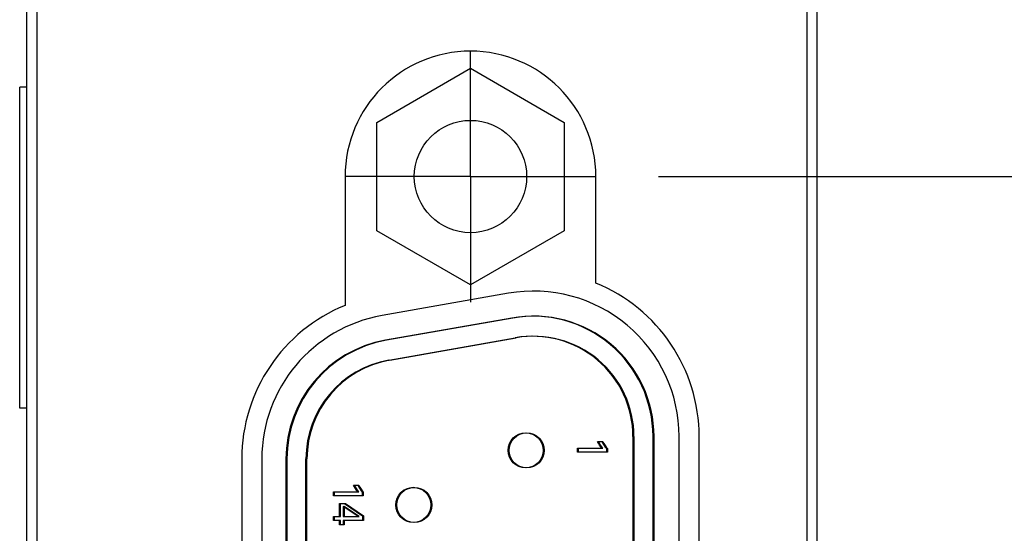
# Model space of a CAD drawing. Header units: inches. Extents: x 0 to 34, y 0 to 22.
# Tile 26 of 52: x 9.595 to 10.577, y 15.569 to 16.081. Entities that reach past the tile are written whole.
import ezdxf

# ---------------------------------------------------------------- set-up
doc = ezdxf.new("R2010")
doc.units = ezdxf.units.IN
doc.header["$LTSCALE"] = 1.87
doc.header["$MEASUREMENT"] = 0
doc.linetypes.add('CENTER', pattern=[0.6, 0.375, -0.075, 0.075, -0.075])
doc.layers.get('0').update_dxf_attribs({"linetype": 'CONTINUOUS'})
for name, color, linetype in [('03___PRT_ALL_CURVES', 7, 'CONTINUOUS'), ('DEFAULT_1', 7, 'CENTER'), ('DIMENSIONS', 7, 'CONTINUOUS')]:
    doc.layers.add(name, color=color, linetype=linetype)
doc.styles.get("Standard").update_dxf_attribs({"font": 'txt', "width": 0.8})
doc.dimstyles.new('DIMSTYLE_1', dxfattribs={"dimtxt": 0.125, "dimasz": 0.18, "dimexe": 0.18, "dimexo": 0.0625, "dimgap": 0.09, "dimtad": 0, "dimtih": 1, "dimtoh": 1, "dimdec": 3, "dimzin": 4, "dimdsep": 46, "dimtxsty": 'STANDARD', "dimblk": '_FILLED', "dimblk1": '_FILLED', "dimblk2": '_FILLED', "dimcen": 0.09, "dimadec": 0, "dimazin": 0, "dimtp": 0.001, "dimtm": 0.001, "dimtfac": 1, "dimtdec": 3, "dimtofl": 0, "dimtmove": 0, "dimatfit": 3, "dimldrblk": '_FILLED', "dimfxl": 1, "dimtolj": 1, "dimtzin": 4, "dimarcsym": 0})

# ---------------------------------------------------------------- blocks, each defined once
blk = doc.blocks.new('_FILLED')
at = {"color": 0, "linetype": 'BYBLOCK'}
blk.add_solid([(0, 0), (-1, 0.1736), (-1, -0.1736)], dxfattribs=at)
blk = doc.blocks.new('*D5')
at = {"layer": 'DIMENSIONS', "color": 2, "linetype": 'CONTINUOUS'}
for p, q in [((11.5427, 16.49018), (11.5427, 16.85018)), ((10.2843, 16.49018), (11.6677, 16.49018)), ((10.2323, 15.92442), (11.6677, 15.92442)), ((11.5427, 15.92442), (11.5427, 15.58471)), ((11.5427, 15.58471), (11.6602, 15.58471))]:
    blk.add_line(p, q, dxfattribs=at)
at = {"layer": 'DIMENSIONS', "color": 2, "linetype": 'CONTINUOUS', "xscale": 0.18, "yscale": 0.18, "zscale": 0.18}
for p, rotation in [((11.5427, 16.49018), 270), ((11.5427, 15.92442), 90)]:
    blk.add_blockref('_FILLED', p, dxfattribs=dict(at, rotation=rotation))
at = {"layer": 'DIMENSIONS', "color": 2, "linetype": 'CONTINUOUS', "width": 0.8}
for s, p in [('[', (12.2477, 15.52221)), (']', (12.8477, 15.52221)), ('.566', (11.7227, 15.52221)), ('14.37', (12.3477, 15.52221))]:
    blk.add_text(s, height=0.125, dxfattribs=at).set_placement(p)
blk = doc.blocks.new('*D6')
at = {"layer": 'DIMENSIONS', "color": 2, "linetype": 'CONTINUOUS'}
for p, q in [((10.2323, 15.92442), (11.40199, 15.92442)), ((11.27699, 15.92442), (11.27699, 15.13492)), ((11.27699, 14.07402), (11.27699, 14.88492)), ((10.2323, 14.07402), (11.40199, 14.07402))]:
    blk.add_line(p, q, dxfattribs=at)
at = {"layer": 'DIMENSIONS', "color": 2, "linetype": 'CONTINUOUS', "xscale": 0.18, "yscale": 0.18, "zscale": 0.18}
for p, rotation in [((11.27699, 15.92442), 90), ((11.27699, 14.07402), 270)]:
    blk.add_blockref('_FILLED', p, dxfattribs=dict(at, rotation=rotation))
at = {"layer": 'DIMENSIONS', "color": 2, "linetype": 'CONTINUOUS', "width": 0.8}
for s, p in [('[', (11.38949, 14.94742)), (']', (11.68949, 14.94742)), ('1.850', (10.76449, 14.94742)), ('47', (11.48949, 14.94742))]:
    blk.add_text(s, height=0.125, dxfattribs=at).set_placement(p)

msp = doc.modelspace()

# ---------------------------------------------------------------- linework, layer by layer
at = {"color": 7, "linetype": 'CONTINUOUS'}
for p, q in [((9.6023, 12.40382), (9.6023, 17.54173)), ((10.3903, 12.40382), (10.3903, 17.54173)), ((9.6123, 17.51173), (9.6123, 13.44173)), ((10.3803, 13.44173), (10.3803, 17.51173)), ((9.9512, 15.97841), (10.0447, 16.03239)), ((10.0447, 16.03239), (10.1382, 15.97841)), ((9.5953, 15.69358), (9.5953, 16.01358)), ((9.6023, 16.01358), (9.5953, 16.01358)), ((9.9512, 15.87044), (9.9512, 15.97841)), ((10.1382, 15.97841), (10.1382, 15.87044)), ((9.9197, 15.92442), (9.9197, 15.79591)), ((10.1697, 15.81813), (10.1697, 15.92442)), ((10.0447, 15.81646), (9.9512, 15.87044)), ((10.1382, 15.87044), (10.0447, 15.81646)), ((10.08252, 15.80802), (9.95652, 15.7858)), ((10.08586, 15.78341), (9.95986, 15.76119)), ((10.08686, 15.7834), (9.96086, 15.76118)), ((9.96333, 15.7415), (10.08933, 15.76371)), ((9.96433, 15.74149), (10.09033, 15.7637)), ((9.6023, 15.69358), (9.5953, 15.69358)), ((10.2067, 15.66523), (10.2067, 14.33323)), ((10.2077, 15.66522), (10.2077, 14.33322)), ((10.2267, 14.33323), (10.2267, 15.66523)), ((10.2277, 14.33322), (10.2277, 15.66522)), ((10.2527, 14.33322), (10.2527, 15.66522)), ((10.2727, 14.33322), (10.2727, 15.66522)), ((9.8167, 15.64301), (9.8167, 14.35544)), ((9.8367, 15.64301), (9.8367, 14.35544)), ((9.8607, 15.64301), (9.8607, 14.35545)), ((9.8617, 15.64301), (9.8617, 14.35544)), ((9.8807, 14.35545), (9.8807, 15.64301)), ((9.8817, 14.35544), (9.8817, 15.64301))]:
    msp.add_line(p, q, dxfattribs=at)
for centre, radius in [((10.0447, 15.92442), 0.056), ((10.0997, 15.65143), 0.0175), ((10.1007, 15.65142), 0.0175), ((9.9877, 15.59713), 0.0175), ((9.9887, 15.59712), 0.0175)]:
    msp.add_circle(centre, radius, dxfattribs=at)
for centre, radius, start, end in [((10.0447, 15.92442), 0.125, 0, 180), ((10.1077, 15.66522), 0.165, 0, 67.92886), ((10.1077, 15.66522), 0.145, 0, 100), ((9.9817, 15.64301), 0.165, 112.07114, 180), ((9.9817, 15.64301), 0.145, 100, 180), ((10.1067, 15.66523), 0.12, 0, 100), ((10.1077, 15.66522), 0.12, 0, 100), ((10.1067, 15.66523), 0.1, 0, 100), ((10.1077, 15.66522), 0.1, 0, 100), ((9.9807, 15.64301), 0.12, 100, 180), ((9.9817, 15.64301), 0.12, 100, 180), ((9.9807, 15.64301), 0.1, 100, 180), ((9.9817, 15.64301), 0.1, 100, 180)]:
    msp.add_arc(centre, radius, start, end, dxfattribs=at)
at = {"layer": '03___PRT_ALL_CURVES', "color": 40, "linetype": 'CONTINUOUS'}
for points in [[(10.17149, 15.66023, 2.63883), (10.17149, 15.66023, 2.63883), (10.17565, 15.66023, 2.63883), (10.17565, 15.66023, 2.63883)], [(10.17565, 15.65352, 2.63883), (10.17416, 15.65531, 2.63883), (10.17245, 15.65819, 2.63883), (10.17149, 15.66023, 2.63883)], [(10.17249, 15.66022, 2.63859), (10.17249, 15.66022, 2.63859), (10.17665, 15.66022, 2.63859), (10.17665, 15.66022, 2.63859)], [(10.17665, 15.65352, 2.63859), (10.17516, 15.65531, 2.63859), (10.17345, 15.65818, 2.63859), (10.17249, 15.66022, 2.63859)], [(10.17565, 15.66023, 2.63883), (10.17707, 15.65753, 2.63883), (10.17882, 15.65486, 2.63883), (10.1802, 15.65323, 2.63883)], [(10.17665, 15.66022, 2.63859), (10.17807, 15.65752, 2.63859), (10.17982, 15.65485, 2.63859), (10.1812, 15.65322, 2.63859)], [(10.15136, 15.65352, 2.63883), (10.15136, 15.65352, 2.63883), (10.17565, 15.65352, 2.63883), (10.17565, 15.65352, 2.63883)], [(10.15136, 15.64952, 2.63883), (10.15136, 15.64952, 2.63883), (10.15136, 15.65352, 2.63883), (10.15136, 15.65352, 2.63883)], [(10.1802, 15.64952, 2.63883), (10.1802, 15.64952, 2.63883), (10.15136, 15.64952, 2.63883), (10.15136, 15.64952, 2.63883)], [(10.15236, 15.65352, 2.63859), (10.15236, 15.65352, 2.63859), (10.17665, 15.65352, 2.63859), (10.17665, 15.65352, 2.63859)], [(10.15236, 15.64951, 2.63859), (10.15236, 15.64951, 2.63859), (10.15236, 15.65352, 2.63859), (10.15236, 15.65352, 2.63859)], [(10.1812, 15.64951, 2.63859), (10.1812, 15.64951, 2.63859), (10.15236, 15.64951, 2.63859), (10.15236, 15.64951, 2.63859)], [(10.1802, 15.65323, 2.63883), (10.1802, 15.65323, 2.63883), (10.1802, 15.64952, 2.63883), (10.1802, 15.64952, 2.63883)], [(10.1812, 15.65322, 2.63859), (10.1812, 15.65322, 2.63859), (10.1812, 15.64951, 2.63859), (10.1812, 15.64951, 2.63859)], [(9.90802, 15.61015, 2.63883), (9.90802, 15.61015, 2.63883), (9.93231, 15.61015, 2.63883), (9.93231, 15.61015, 2.63883)], [(9.90802, 15.60615, 2.63883), (9.90802, 15.60615, 2.63883), (9.90802, 15.61015, 2.63883), (9.90802, 15.61015, 2.63883)], [(9.90902, 15.61015, 2.63859), (9.90902, 15.61015, 2.63859), (9.93331, 15.61015, 2.63859), (9.93331, 15.61015, 2.63859)], [(9.90902, 15.60615, 2.63859), (9.90902, 15.60615, 2.63859), (9.90902, 15.61015, 2.63859), (9.90902, 15.61015, 2.63859)], [(9.92814, 15.61686, 2.63883), (9.92814, 15.61686, 2.63883), (9.93231, 15.61686, 2.63883), (9.93231, 15.61686, 2.63883)], [(9.93231, 15.61015, 2.63883), (9.93081, 15.61195, 2.63883), (9.9291, 15.61482, 2.63883), (9.92814, 15.61686, 2.63883)], [(9.92914, 15.61685, 2.63859), (9.92914, 15.61685, 2.63859), (9.93331, 15.61685, 2.63859), (9.93331, 15.61685, 2.63859)], [(9.93331, 15.61015, 2.63859), (9.93181, 15.61194, 2.63859), (9.9301, 15.61481, 2.63859), (9.92914, 15.61685, 2.63859)], [(9.93231, 15.61686, 2.63883), (9.93373, 15.61416, 2.63883), (9.93548, 15.61149, 2.63883), (9.93685, 15.60986, 2.63883)], [(9.93331, 15.61685, 2.63859), (9.93473, 15.61415, 2.63859), (9.93648, 15.61148, 2.63859), (9.93785, 15.60985, 2.63859)], [(9.93685, 15.60986, 2.63883), (9.93685, 15.60986, 2.63883), (9.93685, 15.60615, 2.63883), (9.93685, 15.60615, 2.63883)], [(9.93785, 15.60985, 2.63859), (9.93785, 15.60985, 2.63859), (9.93785, 15.60615, 2.63859), (9.93785, 15.60615, 2.63859)], [(9.93685, 15.60615, 2.63883), (9.93685, 15.60615, 2.63883), (9.90802, 15.60615, 2.63883), (9.90802, 15.60615, 2.63883)], [(9.93785, 15.60615, 2.63859), (9.93785, 15.60615, 2.63859), (9.90902, 15.60615, 2.63859), (9.90902, 15.60615, 2.63859)], [(9.91427, 15.59857, 2.63883), (9.91427, 15.59857, 2.63883), (9.91923, 15.59857, 2.63883), (9.91923, 15.59857, 2.63883)], [(9.91427, 15.58557, 2.63883), (9.91427, 15.58557, 2.63883), (9.91427, 15.59857, 2.63883), (9.91427, 15.59857, 2.63883)], [(9.91527, 15.59856, 2.63859), (9.91527, 15.59856, 2.63859), (9.92023, 15.59856, 2.63859), (9.92023, 15.59856, 2.63859)], [(9.91527, 15.58556, 2.63859), (9.91527, 15.58556, 2.63859), (9.91527, 15.59856, 2.63859), (9.91527, 15.59856, 2.63859)], [(9.91923, 15.59857, 2.63883), (9.91923, 15.59857, 2.63883), (9.93722, 15.58607, 2.63883), (9.93722, 15.58607, 2.63883)], [(9.92023, 15.59856, 2.63859), (9.92023, 15.59856, 2.63859), (9.93822, 15.58607, 2.63859), (9.93822, 15.58607, 2.63859)], [(9.91764, 15.5954, 2.63883), (9.91764, 15.5954, 2.63883), (9.91764, 15.58545, 2.63883), (9.91764, 15.58545, 2.63883)], [(9.93285, 15.58545, 2.63883), (9.93285, 15.58545, 2.63883), (9.91764, 15.5954, 2.63883), (9.91764, 15.5954, 2.63883)], [(9.91864, 15.5954, 2.63859), (9.91864, 15.5954, 2.63859), (9.91864, 15.58544, 2.63859), (9.91864, 15.58544, 2.63859)], [(9.93385, 15.58544, 2.63859), (9.93385, 15.58544, 2.63859), (9.91864, 15.5954, 2.63859), (9.91864, 15.5954, 2.63859)], [(9.90802, 15.58557, 2.63883), (9.90802, 15.58557, 2.63883), (9.91427, 15.58557, 2.63883), (9.91427, 15.58557, 2.63883)], [(9.90802, 15.58157, 2.63883), (9.90802, 15.58157, 2.63883), (9.90802, 15.58557, 2.63883), (9.90802, 15.58557, 2.63883)], [(9.91427, 15.58157, 2.63883), (9.91427, 15.58157, 2.63883), (9.90802, 15.58157, 2.63883), (9.90802, 15.58157, 2.63883)], [(9.90902, 15.58556, 2.63859), (9.90902, 15.58556, 2.63859), (9.91527, 15.58556, 2.63859), (9.91527, 15.58556, 2.63859)], [(9.90902, 15.58156, 2.63859), (9.90902, 15.58156, 2.63859), (9.90902, 15.58556, 2.63859), (9.90902, 15.58556, 2.63859)], [(9.91527, 15.58156, 2.63859), (9.91527, 15.58156, 2.63859), (9.90902, 15.58156, 2.63859), (9.90902, 15.58156, 2.63859)], [(9.91427, 15.57737, 2.63883), (9.91427, 15.57737, 2.63883), (9.91427, 15.58157, 2.63883), (9.91427, 15.58157, 2.63883)], [(9.91527, 15.57736, 2.63859), (9.91527, 15.57736, 2.63859), (9.91527, 15.58156, 2.63859), (9.91527, 15.58156, 2.63859)], [(9.91764, 15.58545, 2.63883), (9.91764, 15.58545, 2.63883), (9.93285, 15.58545, 2.63883), (9.93285, 15.58545, 2.63883)], [(9.91764, 15.58157, 2.63883), (9.91764, 15.58157, 2.63883), (9.91764, 15.57737, 2.63883), (9.91764, 15.57737, 2.63883)], [(9.93722, 15.58157, 2.63883), (9.93722, 15.58157, 2.63883), (9.91764, 15.58157, 2.63883), (9.91764, 15.58157, 2.63883)], [(9.91864, 15.58544, 2.63859), (9.91864, 15.58544, 2.63859), (9.93385, 15.58544, 2.63859), (9.93385, 15.58544, 2.63859)], [(9.91864, 15.58156, 2.63859), (9.91864, 15.58156, 2.63859), (9.91864, 15.57736, 2.63859), (9.91864, 15.57736, 2.63859)], [(9.93822, 15.58156, 2.63859), (9.93822, 15.58156, 2.63859), (9.91864, 15.58156, 2.63859), (9.91864, 15.58156, 2.63859)], [(9.93722, 15.58607, 2.63883), (9.93722, 15.58607, 2.63883), (9.93722, 15.58157, 2.63883), (9.93722, 15.58157, 2.63883)], [(9.93822, 15.58607, 2.63859), (9.93822, 15.58607, 2.63859), (9.93822, 15.58156, 2.63859), (9.93822, 15.58156, 2.63859)], [(9.91764, 15.57737, 2.63883), (9.91764, 15.57737, 2.63883), (9.91427, 15.57737, 2.63883), (9.91427, 15.57737, 2.63883)], [(9.91864, 15.57736, 2.63859), (9.91864, 15.57736, 2.63859), (9.91527, 15.57736, 2.63859), (9.91527, 15.57736, 2.63859)]]:
    msp.add_open_spline(points, degree=3, dxfattribs=at)
at = {"layer": 'DEFAULT_1', "color": 7, "linetype": 'CENTER'}
for q in [(10.0447, 16.04952), (9.9196, 15.92442), (10.0447, 15.79932), (10.1698, 15.92442)]:
    msp.add_line((10.0447, 15.92442), q, dxfattribs=at)

# ---------------------------------------------------------------- dimensions: what is measured, and where the dimension line sits
at = {"layer": 'DIMENSIONS', "color": 2, "linetype": 'CONTINUOUS'}
for base, p1, p2, picture, middle in [((11.5427, 15.92442), (10.2843, 16.49018), (10.2323, 15.92442), '*D5', (12.3352, 15.58471)), ((11.27699, 14.07402), (10.2323, 15.92442), (10.2323, 14.07402), '*D6', (11.27699, 15.00992))]:
    dim = msp.add_linear_dim(base=base, p1=p1, p2=p2, angle=270, dimstyle='DIMSTYLE_1', dxfattribs=at)
    dim.commit()
    dim.dimension.update_dxf_attribs({"geometry": picture, "text_midpoint": middle, "dimtype": 160})

doc.saveas('drawing.dxf')
